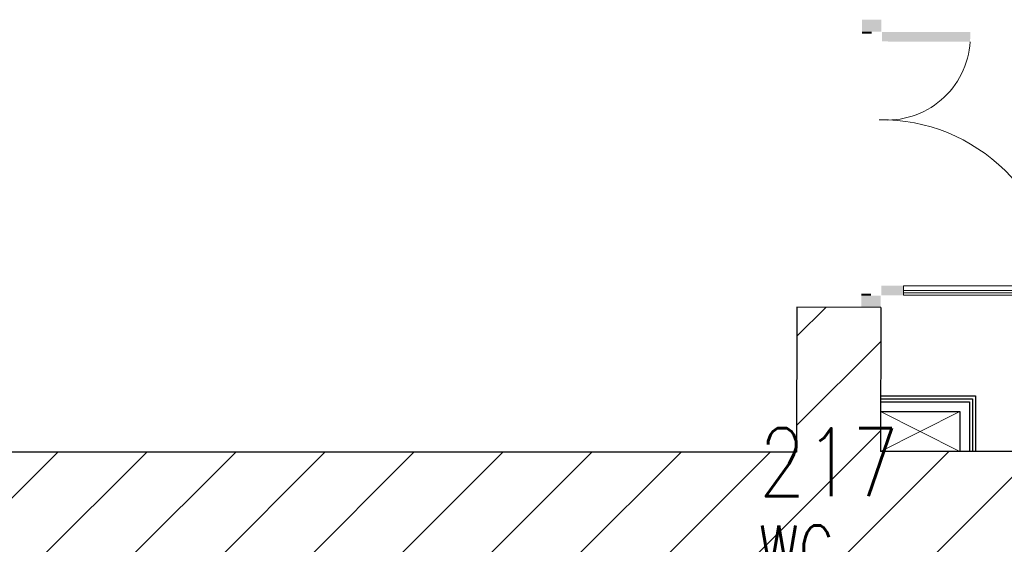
# Model space of a CAD drawing. Header units: millimetres. Extents: x 256092 to 341172, y 103077 to 145077.
# Tile 124 of 139: x 326059 to 331024, y 130112 to 132755. Entities that reach past the tile are written whole.
import ezdxf

# ---------------------------------------------------------------- set-up
doc = ezdxf.new("R2010")
doc.units = ezdxf.units.MM
for name, color, linetype in [('A8HNELIOT', 6, 'Continuous'), ('A8HNUMEROT', 6, 'Continuous'), ('A8HTXT', 3, 'Continuous'), ('SEINAD', 7, 'Continuous')]:
    doc.layers.add(name, color=color, linetype=linetype)
for name, color, linetype, lineweight in [('AVATÄIDE', 95, 'Continuous', 13), ('KIPSKARKASS', 5, 'Continuous', 25), ('SEINA VIIRUTUS', 8, 'Continuous', 18), ('SISUSTUS_KOOL', 232, 'Continuous', 9)]:
    doc.layers.add(name, color=color, linetype=linetype, lineweight=lineweight)
doc.styles.add('S', font='simplex', dxfattribs={"width": 0.8})

# ---------------------------------------------------------------- blocks, each defined once
blk = doc.blocks.new('A$C64216CF6')
at = {"layer": 'AVATÄIDE'}
for p, q in [((1364.5, 111.7), (1364.6, 774)), ((1376, 111.7), (1376.1, 774))]:
    blk.add_line(p, q, dxfattribs=at)
blk.add_lwpolyline([(1388.5, 774), (1340.8, 774), (1340.6, 111.7), (1388.3, 111.7)], close=True, dxfattribs=at)
for centre, radius, start, end in [((85.5, 858.2), 420.2, 273.47, 5.2501), ((1389.8, 885.6), 885.6, 179.4554, 269.9174)]:
    blk.add_arc(centre, radius, start, end, dxfattribs=at)
for points in [[(0.3, 886), (59.8, 886.2), (0, 984.2), (59.5, 984.4)], [(59.6, 935.3), (70.3, 935.3), (59.5, 984.4), (70.1, 984.4)], [(1390.7, 938.5), (1380.1, 938.5), (1390.8, 987.6), (1380.1, 987.6)], [(1450.1, 889.3), (1390.7, 889.4), (1450.3, 987.5), (1390.8, 987.6)], [(62, 882.5), (62, 437.9), (109.7, 882.7), (111, 438.7)], [(1388.5, 885.7), (1388.5, 774), (1340.8, 885.8), (1339.5, 774.7)], [(1388.3, 111.6), (1388.5, 0), (1340.6, 111.7), (1339.5, 0.7)]]:
    blk.add_solid(points, dxfattribs=at)
blk = doc.blocks.new('a8tila')
at = {"layer": 'A8HNELIOT', "color": 1, "style": 'S', "width": 0.8}
for s, height, p in [('2', 120, (1053.5, -651.6)), ('m', 250, (803.5, -801.6))]:
    blk.add_text(s, height=height, dxfattribs=at).set_placement(p)
at = {"layer": 'A8HNELIOT', "style": 'S', "width": 0.8}
blk.add_attdef('TILNEL', (0, -800), '', height=250, dxfattribs=at)
at = {"layer": 'A8HNUMEROT', "style": 'S', "width": 0.8}
blk.add_attdef('TILNUM', (0, 0), '', height=350, dxfattribs=at)
at = {"layer": 'A8HTXT', "style": 'S', "width": 0.8}
blk.add_attdef('TILTXT', (0, -400), '', height=250, dxfattribs=at)

msp = doc.modelspace()

# ---------------------------------------------------------------- hatches: boundary and pattern name
at = {"layer": 'SEINA VIIRUTUS'}
h = msp.add_hatch(dxfattribs=at)
h.set_pattern_fill('ANSI31', color=256, scale=100)
h.set_pattern_definition([(45, (-1047627.23, 105532.54), (-224.5064, 224.5064), [])])
edge = h.paths.add_edge_path()
edge.add_line((330921, 130038), (330921.6, 129722.9))
edge.add_line((330921.6, 129722.9), (331283.7, 129723.2))
edge.add_line((331341.3, 129817.9), (331340.6, 130025))
edge.add_line((331410.4, 130025.2), (331549.5, 130025.2))
edge.add_line((331549.5, 130025.2), (331549.6, 130579.6))
edge.add_line((331549.6, 130579.6), (330399.2, 130579.9))
edge.add_line((330399.2, 130579.9), (330401, 131304.8))
edge.add_line((330401, 131304.8), (329978.2, 131305.9))
edge.add_line((329978.2, 131305.9), (329976.4, 130576.1))
edge.add_line((329976.4, 130576.1), (324563, 130576.1))
edge.add_line((324563, 130576.1), (324563, 130029.1))
edge.add_line((324563, 130029.1), (327010.5, 130029.1))
edge.add_line((327010.5, 130029.1), (327011.2, 129360))
edge.add_line((327011.2, 129360), (327622.9, 129360.7))
edge.add_line((327622.9, 129360.7), (327622.2, 130038))
edge.add_line((327622.2, 130038), (330921, 130038))

# ---------------------------------------------------------------- linework, layer by layer
at = {"layer": 'KIPSKARKASS'}
for points in [[(330399.2, 130859.9), (330879.2, 130859.9), (330879.2, 130579.9)], [(330399.2, 130844.9), (330864.2, 130844.9), (330864.2, 130579.9)], [(330399.2, 130829.9), (330849.2, 130829.9), (330849.2, 130579.9)], [(330399.2, 130779.9), (330799.2, 130779.9), (330799.2, 130579.9)]]:
    msp.add_lwpolyline(points, dxfattribs=at)
at = {"layer": 'SEINAD'}
for p, q in [((329978.2, 131305.9), (329976.4, 130576.1)), ((330401, 131304.8), (329978.2, 131305.9)), ((330401, 131304.8), (330399.2, 130579.9)), ((329976.4, 130576.1), (308135.5, 130576.1)), ((331571.6, 130579.6), (330399.2, 130579.9))]:
    msp.add_line(p, q, dxfattribs=at)
at = {"layer": 'SISUSTUS_KOOL'}
for p, q in [((330799.2, 130779.9), (330399.2, 130579.9)), ((330399.2, 130779.9), (330799.2, 130579.9))]:
    msp.add_line(p, q, dxfattribs=at)

# ---------------------------------------------------------------- block references
at = {"layer": 'A8HTXT'}
ref = msp.add_blockref('a8tila', (329786.8, 130353.5), dxfattribs=dict(at, xscale=0.9800000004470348, yscale=0.9800000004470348, zscale=0.9800000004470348))
ref.add_attrib('TILNUM', '217', (329786.8, 130353.5), dxfattribs={"layer": 'A8HNUMEROT', "color": 1, "height": 343, "style": 'S', "width": 0.8})
ref.add_attrib('TILTXT', 'WC', (329786.8, 129961.5), dxfattribs={"color": 1, "height": 245, "style": 'S', "width": 0.8})
ref.add_attrib('TILNEL', '2,2', (329786.8, 129569.5), dxfattribs={"layer": 'A8HNELIOT', "color": 1, "height": 245, "style": 'S', "width": 0.8})
at = {"layer": 'AVATÄIDE', "xscale": -1, "rotation": 90}
msp.add_blockref('A$C64216CF6', (331290.3, 132754.9), dxfattribs=at)

doc.saveas('drawing.dxf')
